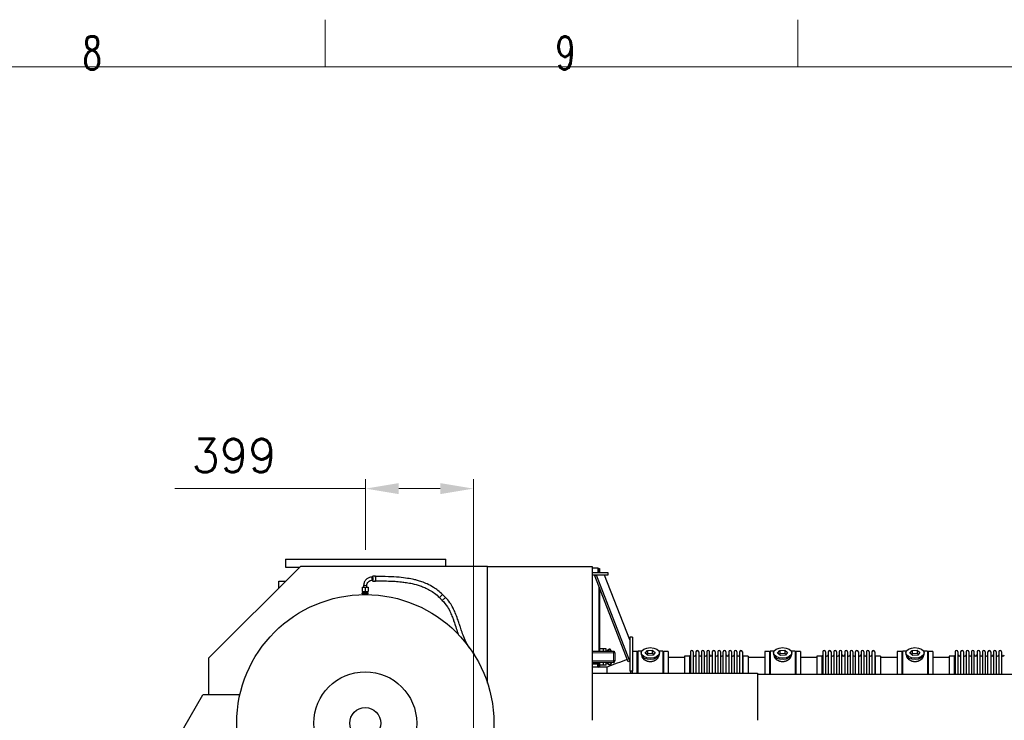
# Model space of a CAD drawing. Header units: inches. Extents: x 0 to 20790, y -12 to 14700.
# Tile 173 of 184: x 12765 to 16410, y 12106 to 14700. Entities that reach past the tile are written whole.
import ezdxf

# ---------------------------------------------------------------- set-up
doc = ezdxf.new("R2010")
doc.units = ezdxf.units.IN
for name, color, linetype, true_color in [('1', 7, 'Continuous', 0xffffff), ('210', 7, 'Continuous', 0xffffff), ('254', 7, 'Continuous', 0xffffff)]:
    doc.layers.add(name, color=color, linetype=linetype, true_color=true_color)
doc.styles.add('latin_extended', font='simplex.shx')
doc.dimstyles.get("Standard").update_dxf_attribs({"dimtxt": 0.18, "dimasz": 0.18, "dimexe": 0.18, "dimexo": 0.0625, "dimgap": 0.09, "dimtad": 0, "dimtih": 1, "dimtoh": 1, "dimdec": 4, "dimzin": 0, "dimdsep": 46, "dimtxsty": 'Standard', "dimcen": 0.09, "dimadec": 0, "dimazin": 0, "dimtfac": 1, "dimtdec": 4, "dimtofl": 0, "dimtmove": 0, "dimatfit": 3, "dimfxl": 1, "dimtolj": 1, "dimtzin": 0, "dimarcsym": 0})

# ---------------------------------------------------------------- blocks, each defined once
blk = doc.blocks.new('_U16')
at = {"layer": '254', "color": 3, "linetype": 'Continuous', "lineweight": 13, "transparency": 16777216}
for p, q in [((14045.2, 12737.5), (14045.2, 12998.8)), ((14444.1, 9780.3), (14444.1, 12998.8)), ((14045.2, 12963.8), (13339.4, 12963.8)), ((14167.7, 12963.8), (14321.6, 12963.8))]:
    blk.add_line(p, q, dxfattribs=at)
at = {"layer": '254', "color": 3, "transparency": 16777216}
for points in [[(14167.7, 12984.2), (14167.7, 12943.3), (14045.2, 12963.8)], [(14321.6, 12943.3), (14321.6, 12984.2), (14444.1, 12963.8)]]:
    blk.add_solid(points, dxfattribs=at)
at = {"layer": 'Defpoints', "color": 0, "transparency": 16777216}
for p in [(14444.1, 12963.8), (14045.2, 12702.5), (14444.1, 9745.3)]:
    blk.add_point(p, dxfattribs=at)
at = {"layer": '254', "color": 2, "lineweight": 13, "transparency": 16777216, "insert": (13400.6, 13147.5), "char_height": 122.5, "attachment_point": 1, "style": 'latin_extended'}
blk.add_mtext('\\A1;399', dxfattribs=at)

msp = doc.modelspace()

# ---------------------------------------------------------------- linework, layer by layer
at = {"layer": '1', "color": 2, "linetype": 'Continuous', "lineweight": 25}
for p, q in [((13748.274, 12702.517), (13748.274, 12672.517)), ((13748.274, 12702.517), (14342.094, 12702.517)), ((14342.094, 12675.325), (14342.094, 12702.517)), ((13803.809, 12675.324), (13464.053, 12335.568)), ((13748.274, 12672.517), (13801.016, 12672.517)), ((14496.553, 12675.324), (13803.809, 12675.324)), ((14496.553, 12675.324), (14884.553, 12675.324)), ((14496.553, 12243.024), (14496.553, 12675.324)), ((14884.553, 12675.324), (14884.553, 12107.997)), ((14884.554, 12653.324), (14941.553, 12653.324)), ((14884.557, 12670.324), (14906.553, 12670.324)), ((14906.553, 12653.324), (14906.553, 12670.324)), ((14906.553, 12667.824), (14911.053, 12667.824)), ((14908.253, 12665.024), (14911.053, 12667.824)), ((14911.053, 12667.824), (14911.053, 12653.324)), ((14941.553, 12653.324), (14941.553, 12643.324)), ((13724.351, 12595.859), (13724.351, 12621.031)), ((13724.351, 12621.031), (13749.521, 12621.031)), ((14072.424, 12639.84), (14068.912, 12636.301)), ((14068.912, 12624.347), (14071.878, 12621.359)), ((14081.908, 12639.324), (14071.946, 12639.324)), ((14071.946, 12621.324), (14081.908, 12621.324)), ((14941.553, 12643.324), (14884.554, 12643.324)), ((14900.023, 12643.324), (14893.696, 12640.876)), ((15016.726, 12322.934), (14893.696, 12640.876)), ((15023.053, 12325.382), (14900.023, 12643.324)), ((15023.052, 12403.326), (14930.184, 12643.322)), ((14033.053, 12598.324), (14044.053, 12598.324)), ((14033.053, 12598.324), (14033.053, 12583.324)), ((14033.053, 12583.324), (14044.053, 12583.324)), ((14033.053, 12577.824), (14044.053, 12577.824)), ((14033.053, 12573.824), (14033.053, 12577.824)), ((14035.053, 12583.324), (14035.053, 12577.824)), ((14044.053, 12598.324), (14055.053, 12598.324)), ((14044.053, 12598.324), (14044.053, 12583.324)), ((14044.053, 12583.324), (14055.053, 12583.324)), ((14044.053, 12577.824), (14055.053, 12577.824)), ((14044.053, 12573.824), (14044.053, 12577.824)), ((14053.053, 12577.824), (14053.053, 12583.324)), ((14055.053, 12598.324), (14055.053, 12583.324)), ((14055.053, 12573.824), (14055.053, 12577.824)), ((14911.053, 12596.012), (14911.053, 12361.324)), ((14044.053, 12573.824), (14033.053, 12573.824)), ((14034.053, 12573.824), (14034.053, 12571.324)), ((14043.606, 12571.324), (14034.053, 12571.324)), ((14036.053, 12571.324), (14036.053, 12571.257)), ((14055.053, 12573.824), (14044.053, 12573.824)), ((14054.053, 12571.324), (14044.498, 12571.324)), ((14052.053, 12571.257), (14052.053, 12571.324)), ((14054.053, 12571.324), (14054.053, 12573.824)), ((14318.597, 12560.475), (14329.204, 12549.868)), ((14340.517, 12561.182), (14329.911, 12571.789)), ((15023.053, 12413.324), (15023.053, 12288.324)), ((15033.053, 12413.324), (15023.053, 12413.324)), ((15033.053, 12413.324), (15033.053, 12288.324)), ((14425.366, 12381.871), (14424.512, 12381.378)), ((14429.756, 12374.267), (14425.366, 12381.871)), ((14440.309, 12359.061), (14442.184, 12360.144)), ((14449.934, 12346.721), (14442.184, 12360.144)), ((14884.55, 12361.324), (14962.553, 12361.324)), ((14925.553, 12370.324), (14911.053, 12370.324)), ((14925.553, 12370.324), (14925.553, 12370.524)), ((14935.553, 12370.524), (14925.553, 12370.524)), ((14925.553, 12361.324), (14925.553, 12370.324)), ((14935.553, 12361.324), (14935.553, 12370.524)), ((14962.553, 12361.324), (14965.551, 12361.324)), ((14962.553, 12361.324), (14962.553, 12355.324)), ((14965.503, 12355.324), (14965.503, 12358.322)), ((14965.551, 12361.324), (14965.551, 12358.324)), ((14968.553, 12355.324), (14968.553, 12358.322)), ((15050.053, 12360.324), (15033.053, 12360.324)), ((15050.053, 12279.832), (15050.053, 12360.324)), ((15067.273, 12362.324), (15053.053, 12362.324)), ((15053.053, 12362.324), (15053.053, 12279.83)), ((15080.662, 12354.384), (15088.333, 12364.025)), ((15088.333, 12364.025), (15106.724, 12365.034)), ((15088.333, 12364.025), (15088.333, 12352.556)), ((15106.724, 12365.034), (15106.724, 12353.566)), ((15106.724, 12365.034), (15117.444, 12356.403)), ((15145.053, 12362.324), (15130.833, 12362.324)), ((15145.053, 12362.324), (15145.053, 12279.83)), ((15148.053, 12360.324), (15148.053, 12279.822)), ((15165.053, 12360.324), (15148.053, 12360.324)), ((15165.053, 12360.324), (15165.053, 12279.822)), ((15248.053, 12359.224), (15248.053, 12279.822)), ((15258.253, 12359.224), (15258.253, 12279.822)), ((15268.253, 12359.224), (15268.253, 12279.822)), ((15278.453, 12359.224), (15278.453, 12279.822)), ((15288.453, 12359.224), (15288.453, 12279.822)), ((15298.653, 12359.224), (15298.653, 12279.822)), ((15308.653, 12359.224), (15308.653, 12279.822)), ((15318.853, 12279.822), (15318.853, 12359.224)), ((15328.853, 12359.224), (15328.853, 12279.822)), ((15339.053, 12359.224), (15339.053, 12279.822)), ((15349.053, 12359.224), (15349.053, 12279.832)), ((15359.253, 12359.224), (15359.253, 12279.832)), ((15369.253, 12279.832), (15369.253, 12359.224)), ((15379.453, 12359.224), (15379.453, 12279.832)), ((15389.453, 12359.224), (15389.453, 12279.832)), ((15399.653, 12359.224), (15399.653, 12279.832)), ((15409.653, 12359.224), (15409.653, 12279.832)), ((15419.853, 12359.224), (15419.853, 12279.832)), ((15429.853, 12359.224), (15429.853, 12279.832)), ((15440.053, 12359.224), (15440.053, 12279.832)), ((15523.053, 12360.324), (15523.053, 12276.344)), ((15540.053, 12360.324), (15523.053, 12360.324)), ((15540.053, 12360.324), (15540.053, 12276.344)), ((15543.053, 12362.324), (15543.053, 12276.349)), ((15557.273, 12362.324), (15543.053, 12362.324)), ((15570.662, 12354.384), (15578.333, 12364.025)), ((15578.333, 12364.025), (15596.724, 12365.034)), ((15578.333, 12364.025), (15578.333, 12352.556)), ((15596.724, 12365.034), (15596.724, 12353.566)), ((15596.724, 12365.034), (15607.444, 12356.403)), ((15635.053, 12362.324), (15620.833, 12362.324)), ((15635.053, 12362.324), (15635.053, 12276.349)), ((15638.053, 12360.324), (15638.053, 12276.344)), ((15655.053, 12360.324), (15638.053, 12360.324)), ((15655.053, 12360.324), (15655.053, 12276.344)), ((15738.053, 12359.224), (15738.053, 12276.345)), ((15748.253, 12359.224), (15748.253, 12276.345)), ((15758.253, 12359.224), (15758.253, 12276.345)), ((15768.453, 12359.224), (15768.453, 12276.345)), ((15778.453, 12359.224), (15778.453, 12276.345)), ((15788.653, 12359.224), (15788.653, 12276.345)), ((15798.653, 12359.224), (15798.653, 12276.345)), ((15808.853, 12276.345), (15808.853, 12359.224)), ((15818.853, 12359.224), (15818.853, 12276.345)), ((15829.053, 12359.224), (15829.053, 12276.345)), ((15839.053, 12359.224), (15839.053, 12276.355)), ((15849.253, 12359.224), (15849.253, 12276.355)), ((15859.253, 12276.355), (15859.253, 12359.224)), ((15869.453, 12359.224), (15869.453, 12276.355)), ((15879.453, 12359.224), (15879.453, 12276.355)), ((15889.653, 12359.224), (15889.653, 12276.355)), ((15899.653, 12359.224), (15899.653, 12276.355)), ((15909.853, 12359.224), (15909.853, 12276.355)), ((15919.853, 12359.224), (15919.853, 12276.355)), ((15930.053, 12359.224), (15930.053, 12276.355)), ((16013.053, 12360.324), (16013.053, 12276.344)), ((16030.053, 12360.324), (16013.053, 12360.324)), ((16030.053, 12360.324), (16030.053, 12276.344)), ((16047.273, 12362.324), (16033.053, 12362.324)), ((16033.053, 12362.324), (16033.053, 12276.349)), ((16060.662, 12354.384), (16068.333, 12364.025)), ((16068.333, 12364.025), (16086.724, 12365.034)), ((16068.333, 12364.025), (16068.333, 12352.556)), ((16086.724, 12365.034), (16097.444, 12356.403)), ((16086.724, 12365.034), (16086.724, 12353.566)), ((16125.053, 12362.324), (16110.833, 12362.324)), ((16125.053, 12362.324), (16125.053, 12276.349)), ((16128.053, 12360.324), (16128.053, 12276.344)), ((16145.053, 12360.324), (16128.053, 12360.324)), ((16145.053, 12360.324), (16145.053, 12276.344)), ((16228.053, 12359.224), (16228.053, 12276.345)), ((16238.253, 12359.224), (16238.253, 12276.345)), ((16248.253, 12359.224), (16248.253, 12276.345)), ((16258.453, 12359.224), (16258.453, 12276.345)), ((16268.453, 12359.224), (16268.453, 12276.345)), ((16278.653, 12359.224), (16278.653, 12276.345)), ((16288.653, 12359.224), (16288.653, 12276.345)), ((16298.853, 12276.345), (16298.853, 12359.224)), ((16308.853, 12359.224), (16308.853, 12276.345)), ((16319.053, 12359.224), (16319.053, 12276.345)), ((16329.053, 12359.224), (16329.053, 12276.355)), ((16339.253, 12359.224), (16339.253, 12276.355)), ((16349.253, 12276.355), (16349.253, 12359.224)), ((16359.453, 12359.224), (16359.453, 12276.355)), ((16369.453, 12359.224), (16369.453, 12276.355)), ((16379.653, 12359.224), (16379.653, 12276.355)), ((16389.653, 12359.224), (16389.653, 12276.355)), ((16399.853, 12359.224), (16399.853, 12276.355)), ((13464.053, 12335.568), (13464.053, 12199.726)), ((14448.695, 12346.005), (14449.934, 12346.721)), ((14968.553, 12355.324), (14962.553, 12355.324)), ((14968.553, 12326.324), (14962.553, 12326.324)), ((14962.553, 12326.324), (14962.553, 12320.324)), ((14965.503, 12323.326), (14965.503, 12326.324)), ((14965.551, 12323.324), (14965.551, 12320.324)), ((14968.553, 12355.324), (14968.553, 12326.324)), ((14968.553, 12323.326), (14968.553, 12326.324)), ((15023.053, 12325.382), (15016.726, 12322.934)), ((15065.053, 12355.394), (15065.053, 12351.298)), ((15091.381, 12345.754), (15080.662, 12354.384)), ((15088.333, 12352.556), (15086.224, 12349.906)), ((15106.724, 12353.566), (15088.333, 12352.556)), ((15109.773, 12346.763), (15091.381, 12345.754)), ((15111.882, 12349.413), (15106.724, 12353.566)), ((15117.444, 12356.403), (15109.773, 12346.763)), ((15133.053, 12351.298), (15133.053, 12355.394)), ((15133.053, 12351.298), (15133.053, 12351.299)), ((15226.058, 12337.824), (15165.053, 12337.824)), ((15226.053, 12343.474), (15226.053, 12279.824)), ((15244.553, 12343.474), (15226.053, 12343.474)), ((15462.053, 12343.474), (15443.553, 12343.474)), ((15523.053, 12337.824), (15462.047, 12337.824)), ((15462.053, 12343.474), (15462.053, 12279.832)), ((15555.053, 12355.394), (15555.053, 12351.298)), ((15581.381, 12345.754), (15570.662, 12354.384)), ((15578.333, 12352.556), (15576.224, 12349.906)), ((15596.724, 12353.566), (15578.333, 12352.556)), ((15599.773, 12346.763), (15581.381, 12345.754)), ((15601.882, 12349.413), (15596.724, 12353.566)), ((15607.444, 12356.403), (15599.773, 12346.763)), ((15623.053, 12351.298), (15623.053, 12355.394)), ((15623.053, 12351.298), (15623.053, 12351.299)), ((15716.058, 12337.824), (15655.053, 12337.824)), ((15734.553, 12343.474), (15716.053, 12343.474)), ((15716.053, 12343.474), (15716.053, 12276.344)), ((15952.053, 12343.474), (15933.553, 12343.474)), ((16013.053, 12337.824), (15952.047, 12337.824)), ((15952.053, 12343.474), (15952.053, 12276.352)), ((16045.053, 12355.394), (16045.053, 12351.298)), ((16071.381, 12345.754), (16060.662, 12354.384)), ((16068.333, 12352.556), (16066.224, 12349.906)), ((16086.724, 12353.566), (16068.333, 12352.556)), ((16089.773, 12346.763), (16071.381, 12345.754)), ((16091.882, 12349.413), (16086.724, 12353.566)), ((16097.444, 12356.403), (16089.773, 12346.763)), ((16113.053, 12351.298), (16113.053, 12355.394)), ((16113.053, 12351.298), (16113.053, 12351.299)), ((16206.058, 12337.824), (16145.053, 12337.824)), ((16224.553, 12343.474), (16206.053, 12343.474)), ((16206.053, 12343.474), (16206.053, 12276.344)), ((14885.553, 12317.324), (14884.553, 12317.324)), ((14938.663, 12302.774), (14884.554, 12302.774)), ((14905.553, 12317.324), (14885.553, 12317.324)), ((14905.553, 12320.324), (14905.553, 12317.324)), ((14905.553, 12314.324), (14905.553, 12317.324)), ((14905.553, 12302.774), (14905.553, 12314.324)), ((14905.553, 12304.949), (14908.093, 12302.795)), ((14908.093, 12302.795), (14908.093, 12302.774)), ((14911.053, 12319.587), (14911.053, 12302.774)), ((14925.553, 12310.324), (14911.053, 12310.324)), ((14925.553, 12310.324), (14925.553, 12320.324)), ((14925.553, 12310.124), (14925.553, 12310.324)), ((14935.553, 12310.124), (14925.553, 12310.124)), ((14935.553, 12310.124), (14935.553, 12320.324)), ((14938.663, 12302.955), (14938.663, 12279.824)), ((14962.553, 12320.324), (14965.551, 12320.324)), ((15033.053, 12288.324), (15023.053, 12288.324)), ((15026.053, 12288.322), (15026.053, 12279.823)), ((15033.053, 12279.832), (15033.053, 12288.326)), ((14884.553, 12279.824), (15496.053, 12279.824)), ((15496.053, 12279.824), (15496.053, 12105.854)), ((15496.096, 12276.347), (19372.053, 12276.347)), ((13371.748, 12077.446), (13442.347, 12199.726)), ((13579.647, 12199.726), (13442.347, 12199.726)), ((14884.553, 12107.997), (14884.553, 12105.854))]:
    msp.add_line(p, q, dxfattribs=at)
at = {"layer": '1', "color": 110, "linetype": 'Continuous', "lineweight": 13}
for p, q in [((14908.253, 12665.024), (14906.546, 12665.024)), ((14908.253, 12653.319), (14908.253, 12665.024)), ((14050.053, 12605.324), (14038.053, 12605.324)), ((14908.253, 12361.315), (14908.253, 12603.247)), ((14318.597, 12560.475), (14329.911, 12571.789)), ((14329.204, 12549.868), (14340.517, 12561.182)), ((14962.553, 12355.324), (14884.55, 12355.324)), ((14884.55, 12326.324), (14962.553, 12326.324)), ((14962.553, 12326.324), (14962.553, 12355.324)), ((15244.553, 12343.474), (15244.553, 12279.824)), ((15443.553, 12343.474), (15443.553, 12279.832)), ((15734.553, 12343.474), (15734.553, 12276.344)), ((15933.553, 12343.474), (15933.553, 12276.352)), ((16224.553, 12343.474), (16224.553, 12276.344)), ((14905.553, 12314.324), (14884.546, 12314.324)), ((14885.553, 12317.324), (14885.553, 12320.324)), ((14908.253, 12302.765), (14908.253, 12313.962))]:
    msp.add_line(p, q, dxfattribs=at)
at = {"layer": '1', "color": 2, "linetype": 'Continuous', "lineweight": 25}
for radius in [476, 190.308, 57.5]:
    msp.add_circle((14044.053, 12095.324), radius, dxfattribs=at)
for centre, radius, start, end in [((15253.153, 12359.224), 5.1, 0, 180), ((15273.353, 12359.224), 5.1, 0, 180), ((15293.553, 12359.224), 5.1, 0, 180), ((15313.753, 12359.224), 5.1, 0, 180), ((15333.953, 12359.224), 5.1, 0, 180), ((15354.153, 12359.224), 5.1, 0, 180), ((15374.353, 12359.224), 5.1, 0, 180), ((15394.553, 12359.224), 5.1, 0, 180), ((15414.753, 12359.224), 5.1, 0, 180), ((15434.953, 12359.224), 5.1, 0, 180), ((15743.153, 12359.224), 5.1, 0, 180), ((15763.353, 12359.224), 5.1, 0, 180), ((15783.553, 12359.224), 5.1, 0, 180), ((15803.753, 12359.224), 5.1, 0, 180), ((15823.953, 12359.224), 5.1, 0, 180), ((15844.153, 12359.224), 5.1, 0, 180), ((15864.353, 12359.224), 5.1, 0, 180), ((15884.553, 12359.224), 5.1, 0, 180), ((15904.753, 12359.224), 5.1, 0, 180), ((15924.953, 12359.224), 5.1, 0, 180), ((16233.153, 12359.224), 5.1, 0, 180), ((16253.353, 12359.224), 5.1, 0, 180), ((16273.553, 12359.224), 5.1, 0, 180), ((16293.753, 12359.224), 5.1, 0, 180), ((16313.953, 12359.224), 5.1, 0, 180), ((16334.153, 12359.224), 5.1, 0, 180), ((16354.353, 12359.224), 5.1, 0, 180), ((16374.553, 12359.224), 5.1, 0, 180), ((16394.753, 12359.224), 5.1, 0, 180), ((15244.553, 12346.974), 3.5, 270, 0), ((15263.253, 12348.474), 5, 180, 0), ((15283.453, 12348.474), 5, 180, 0), ((15303.653, 12348.474), 5, 180, 0), ((15323.853, 12348.474), 5, 180, 0), ((15344.053, 12348.474), 5, 180, 0), ((15364.253, 12348.474), 5, 180, 0), ((15384.453, 12348.474), 5, 180, 0), ((15404.653, 12348.474), 5, 180, 0), ((15424.853, 12348.474), 5, 180, 0), ((15443.553, 12346.974), 3.5, 180, 270), ((15734.553, 12346.974), 3.5, 270, 0), ((15753.253, 12348.474), 5, 180, 0), ((15773.453, 12348.474), 5, 180, 0), ((15793.653, 12348.474), 5, 180, 0), ((15813.853, 12348.474), 5, 180, 0), ((15834.053, 12348.474), 5, 180, 0), ((15854.253, 12348.474), 5, 180, 0), ((15874.453, 12348.474), 5, 180, 0), ((15894.653, 12348.474), 5, 180, 0), ((15914.853, 12348.474), 5, 180, 0), ((15933.553, 12346.974), 3.5, 180, 270), ((16224.553, 12346.974), 3.5, 270, 0), ((16243.253, 12348.474), 5, 180, 0), ((16263.453, 12348.474), 5, 180, 0), ((16283.653, 12348.474), 5, 180, 0), ((16303.853, 12348.474), 5, 180, 0), ((16324.053, 12348.474), 5, 180, 0), ((16344.253, 12348.474), 5, 180, 0), ((16364.453, 12348.474), 5, 180, 0), ((16384.653, 12348.474), 5, 180, 0), ((16404.853, 12348.474), 5, 180, 0)]:
    msp.add_arc(centre, radius, start, end, dxfattribs=at)
for centre, major_axis, ratio, start_param, end_param in [((14068.958, 12630.324), (0, -6), 0.08715574, 0.01246824, 3.14748314), ((14071.946, 12630.324), (0, -9), 0.08715574, 6.19561341, 7.85398163), ((14081.908, 12630.324), (0, 9), 0.08715574, 4.71238898, 6.28318531), ((14081.908, 12630.324), (0, 9), 0.08715574, 3.14159265, 4.71238898), ((15099.053, 12351.298), (34, 0), 0.57357644, 3.14156817, 3.23699405), ((15099.053, 12351.298), (34, 0), 0.57357644, 3.23699405, 6.28318531), ((15589.053, 12351.298), (34, 0), 0.57357644, 3.14156817, 3.23699405), ((15589.053, 12351.298), (34, 0), 0.57357644, 3.23699405, 6.28318531), ((16079.053, 12351.298), (34, 0), 0.57357644, 3.14156817, 3.23699405), ((16079.053, 12351.298), (34, 0), 0.57357644, 3.23699405, 6.28318531)]:
    msp.add_ellipse(centre, major_axis=major_axis, ratio=ratio, start_param=start_param, end_param=end_param, dxfattribs=at)
for centre in [(15099.053, 12355.394), (15589.053, 12355.394), (16079.053, 12355.394)]:
    msp.add_ellipse(centre, major_axis=(34, 0), ratio=0.57357644, dxfattribs=at)
for points, degree, knots in [([(14068.955, 12636.324), (14064.737, 12636.245), (14056.946, 12634.69), (14046.535, 12627.809), (14039.68, 12617.364), (14038.131, 12609.552), (14038.053, 12605.324)], 3, [0, 0, 0, 0, 0.24913611, 0.5000923, 0.75100081, 1, 1, 1, 1]), ([(14050.053, 12605.324), (14050.063, 12607.962), (14050.967, 12612.781), (14055.222, 12619.136), (14061.547, 12623.408), (14066.338, 12624.315), (14068.961, 12624.324)], 3, [0, 0, 0, 0, 0.25159527, 0.50014751, 0.74862156, 1, 1, 1, 1]), ([(14081.905, 12622.324), (14095.298, 12622.432), (14119.412, 12622.14), (14151.592, 12620.88), (14176.3, 12618.772), (14197.693, 12615.964), (14220.834, 12611.69), (14243.664, 12605.441), (14264.953, 12597.179), (14282.863, 12588.237), (14301.346, 12576.197), (14312.89, 12566.166), (14318.597, 12560.475)], 3, [0, 0, 0, 0, 0.15921426, 0.28739422, 0.38508878, 0.45627315, 0.54609092, 0.66716041, 0.7390983, 0.81852521, 0.90526985, 1, 1, 1, 1]), ([(14329.911, 12571.789), (14324.617, 12577.06), (14313.999, 12586.459), (14295.101, 12599.652), (14274.961, 12610.352), (14254.854, 12618.337), (14238.301, 12623.477), (14220.842, 12627.885), (14198.314, 12632.199), (14166.848, 12635.986), (14127.159, 12638.035), (14097.904, 12638.504), (14081.912, 12638.324)], 3, [0, 0, 0, 0, 0.08385499, 0.16027443, 0.25985418, 0.3416765, 0.40594231, 0.45722531, 0.54700971, 0.66765008, 0.8189012, 1, 1, 1, 1]), ([(14329.204, 12549.868), (14336.253, 12542.513), (14347.591, 12528.296), (14358.854, 12506.558), (14366.059, 12489.135), (14371.741, 12473.43), (14377.588, 12455.826), (14383.287, 12438.208), (14387.343, 12426.326), (14388.867, 12422.052)], 3, [0, 0, 0, 0, 0.21165768, 0.38340099, 0.51317429, 0.6093642, 0.73558685, 0.90440904, 1, 1, 1, 1]), ([(14424.5, 12381.371), (14419.508, 12390.421), (14411.293, 12407.12), (14402.741, 12430.529), (14396.68, 12448.779), (14391.426, 12464.949), (14385.452, 12482.848), (14378.139, 12502.391), (14368.713, 12522.721), (14357.027, 12542.503), (14346.605, 12554.953), (14340.517, 12561.182)], 3, [0, 0, 0, 0, 0.1543693, 0.27911311, 0.37343389, 0.44316127, 0.53442491, 0.65686308, 0.75625845, 0.87064196, 1, 1, 1, 1]), ([(14944.053, 12367.405), (14943.48, 12366.962), (14942.35, 12366.018), (14940.711, 12364.553), (14939.111, 12363.093), (14937.722, 12361.807), (14936.871, 12361.007), (14936.534, 12360.687)], 3, [0, 0, 0, 0, 0.21445421, 0.42890843, 0.64336264, 0.85781686, 1, 1, 1, 1]), ([(14955.431, 12361.357), (14955.223, 12361.828), (14954.767, 12362.831), (14954.033, 12364.357), (14953.185, 12365.916), (14952.35, 12367.151), (14951.637, 12367.918), (14951.184, 12368.316), (14950.815, 12368.588), (14950.41, 12368.828), (14949.821, 12369.082), (14949.032, 12369.266), (14948.119, 12369.229), (14946.949, 12368.996), (14945.557, 12368.416), (14944.544, 12367.759), (14944.053, 12367.405)], 3, [0, 0, 0, 0, 0.09876926, 0.2114231, 0.32407694, 0.43673079, 0.49305771, 0.52122117, 0.54938463, 0.57754809, 0.60571155, 0.66203847, 0.71836539, 0.77469231, 0.88734616, 1, 1, 1, 1]), ([(14944.053, 12367.405), (14944.053, 12367.581), (14944.053, 12367.892), (14944.053, 12368.175), (14944.053, 12368.426), (14944.053, 12368.649), (14944.053, 12368.82), (14944.053, 12368.961), (14944.053, 12369.06), (14944.053, 12369.086), (14944.053, 12369.033), (14944.053, 12368.946), (14944.053, 12368.827), (14944.053, 12368.615), (14944.053, 12368.318), (14944.053, 12367.976), (14944.053, 12367.678), (14944.053, 12367.376), (14944.053, 12367.007), (14944.053, 12366.642), (14944.053, 12366.294), (14944.053, 12366.02), (14944.053, 12365.887)], 5, [0, 0, 0, 0, 0, 0, 0.13608509, 0.25, 0.25, 0.25, 0.2708653, 0.37481727, 0.47894879, 0.5, 0.5, 0.5, 0.58288975, 0.68718012, 0.75, 0.75, 0.75, 0.79167043, 0.89574547, 1, 1, 1, 1, 1, 1]), ([(14944.053, 12365.887), (14944.559, 12366.196), (14945.604, 12366.783), (14947.065, 12367.334), (14948.299, 12367.585), (14949.256, 12367.658), (14950.062, 12367.485), (14950.655, 12367.206), (14951.057, 12366.92), (14951.418, 12366.589), (14951.86, 12366.113), (14952.553, 12365.232), (14953.366, 12363.899), (14954.068, 12362.505), (14954.459, 12361.646), (14954.596, 12361.337)], 3, [0, 0, 0, 0, 0.13227513, 0.26455026, 0.33068783, 0.3968254, 0.46296296, 0.49603175, 0.52910053, 0.56216931, 0.5952381, 0.66137566, 0.79365079, 0.92592593, 1, 1, 1, 1]), ([(14944.053, 12364.804), (14944.053, 12364.804), (14944.053, 12364.804), (14944.053, 12364.804), (14944.053, 12364.915), (14944.053, 12365.072), (14944.053, 12365.241), (14944.053, 12365.418), (14944.053, 12365.71), (14944.053, 12365.933), (14944.053, 12366.117), (14944.053, 12366.299), (14944.053, 12366.56), (14944.053, 12366.806), (14944.053, 12366.981), (14944.053, 12367.151), (14944.053, 12367.315), (14944.053, 12367.405)], 5, [0, 0, 0, 0, 0, 0, 0.00004166, 0.00004166, 0.00004166, 0.26051487, 0.33336111, 0.33336111, 0.33336111, 0.53794685, 0.66668055, 0.66668055, 0.66668055, 0.81429495, 1, 1, 1, 1, 1, 1]), ([(14944.053, 12365.887), (14944.053, 12365.709), (14944.053, 12365.466), (14944.053, 12365.241), (14944.053, 12365.036), (14944.053, 12364.855), (14944.053, 12364.804)], 5, [0, 0, 0, 0, 0, 0, 0.70337497, 1, 1, 1, 1, 1, 1]), ([(15129.053, 12343.517), (15129.053, 12343.499), (15129.053, 12343.481), (15129.05, 12342.892), (15128.997, 12342.313), (15128.797, 12341.144), (15128.649, 12340.552), (15128.259, 12339.358), (15128.016, 12338.755), (15127.689, 12338.071), (15127.652, 12337.995), (15127.576, 12337.842), (15127.537, 12337.766), (15127.419, 12337.537), (15127.337, 12337.384), (15127.085, 12336.928), (15126.905, 12336.626), (15126.335, 12335.722), (15125.913, 12335.125), (15124.986, 12333.946), (15124.48, 12333.362), (15123.659, 12332.5), (15123.374, 12332.215), (15123.006, 12331.861), (15122.931, 12331.79), (15122.781, 12331.649), (15122.555, 12331.439), (15122.324, 12331.232), (15121.543, 12330.546), (15120.886, 12330.016), (15119.506, 12328.995), (15118.784, 12328.504), (15117.651, 12327.8), (15117.265, 12327.571), (15116.674, 12327.235), (15116.375, 12327.069), (15116.071, 12326.907), (15115.868, 12326.799), (15115.765, 12326.745), (15114.842, 12326.269), (15114, 12325.875), (15112.275, 12325.152), (15111.393, 12324.821), (15109.588, 12324.225), (15108.664, 12323.96), (15107.484, 12323.672), (15107.128, 12323.589), (15106.769, 12323.511), (15106.529, 12323.46), (15106.408, 12323.435), (15105.806, 12323.313), (15105.323, 12323.226), (15103.871, 12322.993), (15102.898, 12322.877), (15100.944, 12322.723), (15099.963, 12322.685), (15098.485, 12322.688), (15097.992, 12322.699), (15097.25, 12322.731), (15096.94, 12322.747), (15096.63, 12322.768), (15096.506, 12322.776), (15096.444, 12322.781), (15096.258, 12322.794), (15096.134, 12322.804), (15095.022, 12322.897), (15094.046, 12323.019), (15092.121, 12323.337), (15091.171, 12323.534), (15089.296, 12324), (15088.372, 12324.27), (15087.346, 12324.613), (15087.232, 12324.652), (15087.005, 12324.731), (15086.892, 12324.771), (15086.553, 12324.891), (15086.33, 12324.974), (15085.663, 12325.227), (15085.226, 12325.403), (15083.935, 12325.953), (15083.101, 12326.348), (15081.485, 12327.193), (15080.703, 12327.641), (15079.758, 12328.235), (15079.478, 12328.415), (15079.201, 12328.599), (15079.017, 12328.722), (15078.925, 12328.784), (15078.47, 12329.096), (15078.116, 12329.35), (15077.082, 12330.124), (15076.43, 12330.657), (15075.2, 12331.75), (15074.622, 12332.311), (15073.81, 12333.172), (15073.549, 12333.462), (15073.171, 12333.902), (15072.986, 12334.124), (15072.806, 12334.347), (15072.687, 12334.496), (15072.628, 12334.571), (15072.106, 12335.243), (15071.688, 12335.843), (15070.943, 12337.045), (15070.615, 12337.646), (15070.049, 12338.85), (15069.812, 12339.452), (15069.572, 12340.203), (15069.505, 12340.428), (15069.444, 12340.653), (15069.405, 12340.804), (15069.386, 12340.878), (15069.296, 12341.252), (15069.237, 12341.548), (15069.098, 12342.409), (15069.053, 12342.967), (15069.053, 12343.513)], 3, [0, 0, 0, 0, 0.00096872, 0.00096872, 0.03221774, 0.03221774, 0.06346677, 0.06346677, 0.09471579, 0.09471579, 0.09862192, 0.09862192, 0.10252805, 0.10252805, 0.1103403, 0.1103403, 0.12596481, 0.12596481, 0.15721384, 0.15721384, 0.18846286, 0.18846286, 0.20408737, 0.20408737, 0.2079935, 0.2079935, 0.21189963, 0.21971188, 0.21971188, 0.25096091, 0.25096091, 0.28220993, 0.28220993, 0.29783444, 0.29783444, 0.3056467, 0.30955283, 0.30955283, 0.31345895, 0.31345895, 0.34470798, 0.34470798, 0.375957, 0.375957, 0.40720602, 0.40720602, 0.41501828, 0.41892441, 0.41892441, 0.42283054, 0.42283054, 0.43845505, 0.43845505, 0.46970407, 0.46970407, 0.5009531, 0.5009531, 0.51657761, 0.51657761, 0.52438986, 0.52634293, 0.52634293, 0.52829599, 0.52829599, 0.53220212, 0.53220212, 0.56345114, 0.56345114, 0.59470017, 0.59470017, 0.62594919, 0.62594919, 0.62985532, 0.62985532, 0.63376144, 0.63376144, 0.6415737, 0.6415737, 0.65719821, 0.65719821, 0.68844724, 0.68844724, 0.71969626, 0.71969626, 0.72750852, 0.73141464, 0.73141464, 0.73532077, 0.73532077, 0.75094528, 0.75094528, 0.78219431, 0.78219431, 0.81344333, 0.81344333, 0.82906784, 0.82906784, 0.8368801, 0.84078623, 0.84078623, 0.84469235, 0.84469235, 0.87594138, 0.87594138, 0.9071904, 0.9071904, 0.93843942, 0.93843942, 0.94625168, 0.95015781, 0.95015781, 0.95406394, 0.95406394, 0.96968845, 0.96968845, 1, 1, 1, 1]), ([(15619.053, 12343.517), (15619.053, 12343.499), (15619.053, 12343.481), (15619.05, 12342.892), (15618.997, 12342.313), (15618.797, 12341.144), (15618.649, 12340.552), (15618.259, 12339.358), (15618.016, 12338.755), (15617.689, 12338.071), (15617.652, 12337.995), (15617.576, 12337.842), (15617.537, 12337.766), (15617.419, 12337.537), (15617.337, 12337.384), (15617.085, 12336.928), (15616.905, 12336.626), (15616.335, 12335.722), (15615.913, 12335.125), (15614.986, 12333.946), (15614.48, 12333.362), (15613.659, 12332.5), (15613.374, 12332.215), (15613.006, 12331.861), (15612.931, 12331.79), (15612.781, 12331.649), (15612.555, 12331.439), (15612.324, 12331.232), (15611.543, 12330.546), (15610.886, 12330.016), (15609.506, 12328.995), (15608.784, 12328.504), (15607.651, 12327.8), (15607.265, 12327.571), (15606.674, 12327.235), (15606.375, 12327.069), (15606.071, 12326.907), (15605.868, 12326.799), (15605.765, 12326.745), (15604.842, 12326.269), (15604, 12325.875), (15602.275, 12325.152), (15601.393, 12324.821), (15599.588, 12324.225), (15598.664, 12323.96), (15597.484, 12323.672), (15597.128, 12323.589), (15596.769, 12323.511), (15596.529, 12323.46), (15596.408, 12323.435), (15595.806, 12323.313), (15595.323, 12323.226), (15593.871, 12322.993), (15592.898, 12322.877), (15590.944, 12322.723), (15589.963, 12322.685), (15588.485, 12322.688), (15587.992, 12322.699), (15587.25, 12322.731), (15586.94, 12322.747), (15586.63, 12322.768), (15586.506, 12322.776), (15586.444, 12322.781), (15586.258, 12322.794), (15586.134, 12322.804), (15585.022, 12322.897), (15584.046, 12323.019), (15582.121, 12323.337), (15581.171, 12323.534), (15579.296, 12324), (15578.372, 12324.27), (15577.346, 12324.613), (15577.232, 12324.652), (15577.005, 12324.731), (15576.892, 12324.771), (15576.553, 12324.891), (15576.33, 12324.974), (15575.663, 12325.227), (15575.226, 12325.403), (15573.935, 12325.953), (15573.101, 12326.348), (15571.485, 12327.193), (15570.703, 12327.641), (15569.758, 12328.235), (15569.478, 12328.415), (15569.201, 12328.599), (15569.017, 12328.722), (15568.925, 12328.784), (15568.47, 12329.096), (15568.116, 12329.35), (15567.082, 12330.124), (15566.43, 12330.657), (15565.2, 12331.75), (15564.622, 12332.311), (15563.81, 12333.172), (15563.549, 12333.462), (15563.171, 12333.902), (15562.986, 12334.124), (15562.806, 12334.347), (15562.687, 12334.496), (15562.628, 12334.571), (15562.106, 12335.243), (15561.688, 12335.843), (15560.943, 12337.045), (15560.615, 12337.646), (15560.049, 12338.85), (15559.812, 12339.452), (15559.572, 12340.203), (15559.505, 12340.428), (15559.444, 12340.653), (15559.405, 12340.804), (15559.386, 12340.878), (15559.296, 12341.252), (15559.237, 12341.548), (15559.098, 12342.409), (15559.053, 12342.967), (15559.053, 12343.513)], 3, [0, 0, 0, 0, 0.00096872, 0.00096872, 0.03221774, 0.03221774, 0.06346677, 0.06346677, 0.09471579, 0.09471579, 0.09862192, 0.09862192, 0.10252805, 0.10252805, 0.1103403, 0.1103403, 0.12596481, 0.12596481, 0.15721384, 0.15721384, 0.18846286, 0.18846286, 0.20408737, 0.20408737, 0.2079935, 0.2079935, 0.21189963, 0.21971188, 0.21971188, 0.25096091, 0.25096091, 0.28220993, 0.28220993, 0.29783444, 0.29783444, 0.3056467, 0.30955283, 0.30955283, 0.31345895, 0.31345895, 0.34470798, 0.34470798, 0.375957, 0.375957, 0.40720602, 0.40720602, 0.41501828, 0.41892441, 0.41892441, 0.42283054, 0.42283054, 0.43845505, 0.43845505, 0.46970407, 0.46970407, 0.5009531, 0.5009531, 0.51657761, 0.51657761, 0.52438986, 0.52634293, 0.52634293, 0.52829599, 0.52829599, 0.53220212, 0.53220212, 0.56345114, 0.56345114, 0.59470017, 0.59470017, 0.62594919, 0.62594919, 0.62985532, 0.62985532, 0.63376144, 0.63376144, 0.6415737, 0.6415737, 0.65719821, 0.65719821, 0.68844724, 0.68844724, 0.71969626, 0.71969626, 0.72750852, 0.73141464, 0.73141464, 0.73532077, 0.73532077, 0.75094528, 0.75094528, 0.78219431, 0.78219431, 0.81344333, 0.81344333, 0.82906784, 0.82906784, 0.8368801, 0.84078623, 0.84078623, 0.84469235, 0.84469235, 0.87594138, 0.87594138, 0.9071904, 0.9071904, 0.93843942, 0.93843942, 0.94625168, 0.95015781, 0.95015781, 0.95406394, 0.95406394, 0.96968845, 0.96968845, 1, 1, 1, 1]), ([(16109.053, 12343.517), (16109.053, 12343.499), (16109.053, 12343.481), (16109.05, 12342.892), (16108.997, 12342.313), (16108.797, 12341.144), (16108.649, 12340.552), (16108.259, 12339.358), (16108.016, 12338.755), (16107.689, 12338.071), (16107.652, 12337.995), (16107.576, 12337.842), (16107.537, 12337.766), (16107.419, 12337.537), (16107.337, 12337.384), (16107.085, 12336.928), (16106.905, 12336.626), (16106.335, 12335.722), (16105.913, 12335.125), (16104.986, 12333.946), (16104.48, 12333.362), (16103.659, 12332.5), (16103.374, 12332.215), (16103.006, 12331.861), (16102.931, 12331.79), (16102.781, 12331.649), (16102.555, 12331.439), (16102.324, 12331.232), (16101.543, 12330.546), (16100.886, 12330.016), (16099.506, 12328.995), (16098.784, 12328.504), (16097.651, 12327.8), (16097.265, 12327.571), (16096.674, 12327.235), (16096.375, 12327.069), (16096.071, 12326.907), (16095.868, 12326.799), (16095.765, 12326.745), (16094.842, 12326.269), (16094, 12325.875), (16092.275, 12325.152), (16091.393, 12324.821), (16089.588, 12324.225), (16088.664, 12323.96), (16087.484, 12323.672), (16087.128, 12323.589), (16086.769, 12323.511), (16086.529, 12323.46), (16086.408, 12323.435), (16085.806, 12323.313), (16085.323, 12323.226), (16083.871, 12322.993), (16082.898, 12322.877), (16080.944, 12322.723), (16079.963, 12322.685), (16078.485, 12322.688), (16077.992, 12322.699), (16077.25, 12322.731), (16076.94, 12322.747), (16076.63, 12322.768), (16076.506, 12322.776), (16076.444, 12322.781), (16076.258, 12322.794), (16076.134, 12322.804), (16075.022, 12322.897), (16074.046, 12323.019), (16072.121, 12323.337), (16071.171, 12323.534), (16069.296, 12324), (16068.372, 12324.27), (16067.346, 12324.613), (16067.232, 12324.652), (16067.005, 12324.731), (16066.892, 12324.771), (16066.553, 12324.891), (16066.33, 12324.974), (16065.663, 12325.227), (16065.226, 12325.403), (16063.935, 12325.953), (16063.101, 12326.348), (16061.485, 12327.193), (16060.703, 12327.641), (16059.758, 12328.235), (16059.478, 12328.415), (16059.201, 12328.599), (16059.017, 12328.722), (16058.925, 12328.784), (16058.47, 12329.096), (16058.116, 12329.35), (16057.082, 12330.124), (16056.43, 12330.657), (16055.2, 12331.75), (16054.622, 12332.311), (16053.81, 12333.172), (16053.549, 12333.462), (16053.171, 12333.902), (16052.986, 12334.124), (16052.806, 12334.347), (16052.687, 12334.496), (16052.628, 12334.571), (16052.106, 12335.243), (16051.688, 12335.843), (16050.943, 12337.045), (16050.615, 12337.646), (16050.049, 12338.85), (16049.812, 12339.452), (16049.572, 12340.203), (16049.505, 12340.428), (16049.444, 12340.653), (16049.405, 12340.804), (16049.386, 12340.878), (16049.296, 12341.252), (16049.237, 12341.548), (16049.098, 12342.409), (16049.053, 12342.967), (16049.053, 12343.513)], 3, [0, 0, 0, 0, 0.00096872, 0.00096872, 0.03221774, 0.03221774, 0.06346677, 0.06346677, 0.09471579, 0.09471579, 0.09862192, 0.09862192, 0.10252805, 0.10252805, 0.1103403, 0.1103403, 0.12596481, 0.12596481, 0.15721384, 0.15721384, 0.18846286, 0.18846286, 0.20408737, 0.20408737, 0.2079935, 0.2079935, 0.21189963, 0.21971188, 0.21971188, 0.25096091, 0.25096091, 0.28220993, 0.28220993, 0.29783444, 0.29783444, 0.3056467, 0.30955283, 0.30955283, 0.31345895, 0.31345895, 0.34470798, 0.34470798, 0.375957, 0.375957, 0.40720602, 0.40720602, 0.41501828, 0.41892441, 0.41892441, 0.42283054, 0.42283054, 0.43845505, 0.43845505, 0.46970407, 0.46970407, 0.5009531, 0.5009531, 0.51657761, 0.51657761, 0.52438986, 0.52634293, 0.52634293, 0.52829599, 0.52829599, 0.53220212, 0.53220212, 0.56345114, 0.56345114, 0.59470017, 0.59470017, 0.62594919, 0.62594919, 0.62985532, 0.62985532, 0.63376144, 0.63376144, 0.6415737, 0.6415737, 0.65719821, 0.65719821, 0.68844724, 0.68844724, 0.71969626, 0.71969626, 0.72750852, 0.73141464, 0.73141464, 0.73532077, 0.73532077, 0.75094528, 0.75094528, 0.78219431, 0.78219431, 0.81344333, 0.81344333, 0.82906784, 0.82906784, 0.8368801, 0.84078623, 0.84078623, 0.84469235, 0.84469235, 0.87594138, 0.87594138, 0.9071904, 0.9071904, 0.93843942, 0.93843942, 0.94625168, 0.95015781, 0.95015781, 0.95406394, 0.95406394, 0.96968845, 0.96968845, 1, 1, 1, 1]), ([(14905.114, 12307.637), (14905.421, 12308.249), (14906.299, 12310.01), (14907.73, 12312.897), (14909.121, 12315.712), (14910.231, 12317.94), (14910.781, 12319.048), (14911.053, 12319.599)], 3, [0, 0, 0, 0, 0.15046411, 0.43389074, 0.71731737, 0.85903068, 1, 1, 1, 1]), ([(14905.119, 12307.808), (14906.766, 12311.086), (14908.682, 12315.104), (14910.755, 12319.118), (14911.17, 12319.938)], 3, [0, 0, 0, 0, 0.7939663, 1, 1, 1, 1]), ([(14944.053, 12313.185), (14943.48, 12313.628), (14942.35, 12314.572), (14940.711, 12316.037), (14939.111, 12317.497), (14937.722, 12318.783), (14936.871, 12319.583), (14936.534, 12319.903)], 3, [0, 0, 0, 0, 0.21445421, 0.42890843, 0.64336264, 0.85781686, 1, 1, 1, 1]), ([(14944.053, 12314.702), (14944.559, 12314.394), (14945.604, 12313.807), (14947.065, 12313.256), (14948.299, 12313.005), (14949.256, 12312.932), (14950.062, 12313.105), (14950.655, 12313.384), (14951.057, 12313.67), (14951.418, 12314.001), (14951.86, 12314.477), (14952.553, 12315.358), (14953.366, 12316.69), (14954.188, 12318.325), (14954.725, 12319.538), (14955.006, 12320.202), (14955.053, 12320.312)], 3, [0, 0, 0, 0, 0.12197725, 0.2439545, 0.30494313, 0.36593175, 0.42692038, 0.45741469, 0.487909, 0.51840332, 0.54889763, 0.60988626, 0.73186351, 0.85384076, 0.97581801, 1, 1, 1, 1]), ([(14955.885, 12320.276), (14955.764, 12319.994), (14955.409, 12319.174), (14954.799, 12317.824), (14954.033, 12316.233), (14953.185, 12314.674), (14952.35, 12313.439), (14951.637, 12312.672), (14951.184, 12312.274), (14950.815, 12312.002), (14950.41, 12311.762), (14949.821, 12311.508), (14949.032, 12311.324), (14948.119, 12311.36), (14946.949, 12311.594), (14945.557, 12312.174), (14944.544, 12312.831), (14944.053, 12313.185)], 3, [0, 0, 0, 0, 0.05484523, 0.15986243, 0.26487962, 0.36989682, 0.47491402, 0.52742262, 0.55367691, 0.57993121, 0.60618551, 0.63243981, 0.68494841, 0.73745701, 0.78996561, 0.8949828, 1, 1, 1, 1]), ([(14944.053, 12314.702), (14944.053, 12314.881), (14944.053, 12315.185), (14944.053, 12315.462), (14944.053, 12315.705), (14944.053, 12315.953), (14944.053, 12316.115), (14944.053, 12316.189), (14944.053, 12316.249), (14944.053, 12316.307), (14944.053, 12316.337), (14944.053, 12316.346), (14944.053, 12316.352), (14944.053, 12316.354), (14944.053, 12316.354)], 5, [0, 0, 0, 0, 0, 0, 0.32574228, 0.57995005, 0.57995005, 0.57995005, 0.71029712, 0.86992508, 0.86992508, 0.86992508, 0.95155459, 1, 1, 1, 1, 1, 1]), ([(14944.053, 12313.185), (14944.053, 12313.009), (14944.053, 12312.698), (14944.053, 12312.415), (14944.053, 12312.164), (14944.053, 12311.941), (14944.053, 12311.77), (14944.053, 12311.693), (14944.053, 12311.631), (14944.053, 12311.586), (14944.053, 12311.536), (14944.053, 12311.522), (14944.053, 12311.528), (14944.053, 12311.557), (14944.053, 12311.644), (14944.053, 12311.727), (14944.053, 12311.822), (14944.053, 12311.938), (14944.053, 12312.14), (14944.053, 12312.338), (14944.053, 12312.501), (14944.053, 12312.674), (14944.053, 12312.912), (14944.053, 12313.214), (14944.053, 12313.583), (14944.053, 12313.948), (14944.053, 12314.296), (14944.053, 12314.57), (14944.053, 12314.702)], 5, [0, 0, 0, 0, 0, 0, 0.13608509, 0.25, 0.25, 0.25, 0.2708653, 0.37481727, 0.375, 0.375, 0.375, 0.47894879, 0.5, 0.5, 0.5, 0.58288975, 0.625, 0.625, 0.625, 0.68718012, 0.75, 0.75, 0.75, 0.79167043, 0.89574547, 1, 1, 1, 1, 1, 1])]:
    msp.add_open_spline(points, degree=degree, knots=knots, dxfattribs=at)
msp.add_rational_spline([(14072.731, 12630.324), (14072.731, 12632.574), (14072.665, 12635.082), (14072.508, 12636.993), (14072.254, 12638.681), (14072.156, 12639.109), (14072.051, 12639.324), (14071.946, 12639.324)], [0.535898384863, 0.535898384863, 0.52948575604, 0.535898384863, 0.535898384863, 0.534295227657, 0.533493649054, 0.533493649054], degree=4, knots=[0, 0, 0, 0, 0, 0.66666667, 0.66666667, 0.66666667, 1, 1, 1, 1, 1], dxfattribs=at)
for points, degree in [([(14038.053, 12605.324), (14038.053, 12598.324)], 1), ([(14050.053, 12598.324), (14050.053, 12605.324)], 1), ([(14940.408, 12361.438), (14942.151, 12362.918), (14944.053, 12364.236)], 2), ([(14962.553, 12358.324), (14965.503, 12358.324)], 1), ([(14968.553, 12358.322), (14965.551, 12358.322)], 1), ([(15013.663, 12330.848), (14988.663, 12321.551), (14963.663, 12312.253), (14938.663, 12302.955)], 3), ([(14962.553, 12323.324), (14965.503, 12323.324)], 1), ([(14968.553, 12323.326), (14965.551, 12323.326)], 1), ([(14962.553, 12320.324), (14884.553, 12320.324)], 1), ([(14944.053, 12316.353), (14941.456, 12318.154), (14939.155, 12320.254)], 2)]:
    msp.add_open_spline(points, degree=degree, dxfattribs=at)
at = {"layer": '1', "color": 110, "linetype": 'Continuous', "lineweight": 13}
for points, knots in [([(14937.827, 12361.464), (14937.951, 12361.571), (14938.682, 12362.197), (14940.052, 12363.291), (14941.97, 12364.674), (14943.324, 12365.511), (14944.053, 12365.887)], [0, 0, 0, 0, 0.06399906, 0.37599938, 0.68799969, 1, 1, 1, 1]), ([(14907.256, 12320.357), (14907.223, 12320.291), (14906.929, 12319.687), (14906.412, 12318.628), (14905.918, 12317.63), (14905.691, 12317.174)], [0, 0, 0, 0, 0.06283457, 0.57264848, 1, 1, 1, 1]), ([(14936.517, 12320.311), (14937.065, 12319.792), (14938.226, 12318.757), (14940.052, 12317.299), (14941.97, 12315.916), (14943.324, 12315.078), (14944.053, 12314.702)], [0, 0, 0, 0, 0.23855452, 0.49236968, 0.74618484, 1, 1, 1, 1])]:
    msp.add_open_spline(points, degree=3, knots=knots, dxfattribs=at)
at = {"layer": '210', "color": 7, "linetype": 'Continuous', "lineweight": 18}
for p, q in [((13895, 14525), (13895, 14700)), ((15645, 14525), (15645, 14700)), ((175, 14525), (20615, 14525))]:
    msp.add_line(p, q, dxfattribs=at)

# ---------------------------------------------------------------- texts
at = {"layer": '210', "color": 211, "linetype": 'Continuous', "lineweight": 18, "char_height": 122.5, "attachment_point": 7, "line_spacing_factor": 0.963855, "style": 'latin_extended'}
for s, insert in [('\\W0.6563;8', (12998.412, 14515.64)), ('\\W0.7067;9', (14748.412, 14515.64))]:
    msp.add_mtext(s, dxfattribs=dict(at, insert=insert))

# ---------------------------------------------------------------- dimensions: what is measured, and where the dimension line sits
at = {"layer": '254', "color": 2, "linetype": 'Continuous', "lineweight": 13}
dim = msp.add_linear_dim(base=(14444.053, 12963.762), p1=(14045.184, 12702.517), p2=(14444.053, 9745.324), dimstyle='Standard', override={"dimscale": 35, "dimtxt": 3.5, "dimasz": 3.5, "dimexe": 1, "dimexo": 1, "dimgap": 1.75, "dimtad": 1, "dimtih": 1, "dimtoh": 0, "dimdec": 0, "dimlfac": 1, "dimzin": 8, "dimdsep": 46, "dimlunit": 2, "dimtxsty": 'latin_extended', "dimsah": 1, "dimse1": 0, "dimse2": 0, "dimsd1": 0, "dimsd2": 0, "dimclrd": 3, "dimclre": 3, "dimclrt": 2, "dimtol": 0, "dimtm": -0.1, "dimtfac": 0.714286, "dimtdec": 3, "dimtofl": 1, "dimtmove": 0, "dimtzin": 8, "dimlwd": 13, "dimlwe": 13}, dxfattribs=at)
dim.commit()
dim.dimension.update_dxf_attribs({"geometry": '_U16', "text_midpoint": (13555.184, 12963.762), "dimtype": 160})

doc.saveas('drawing.dxf')
